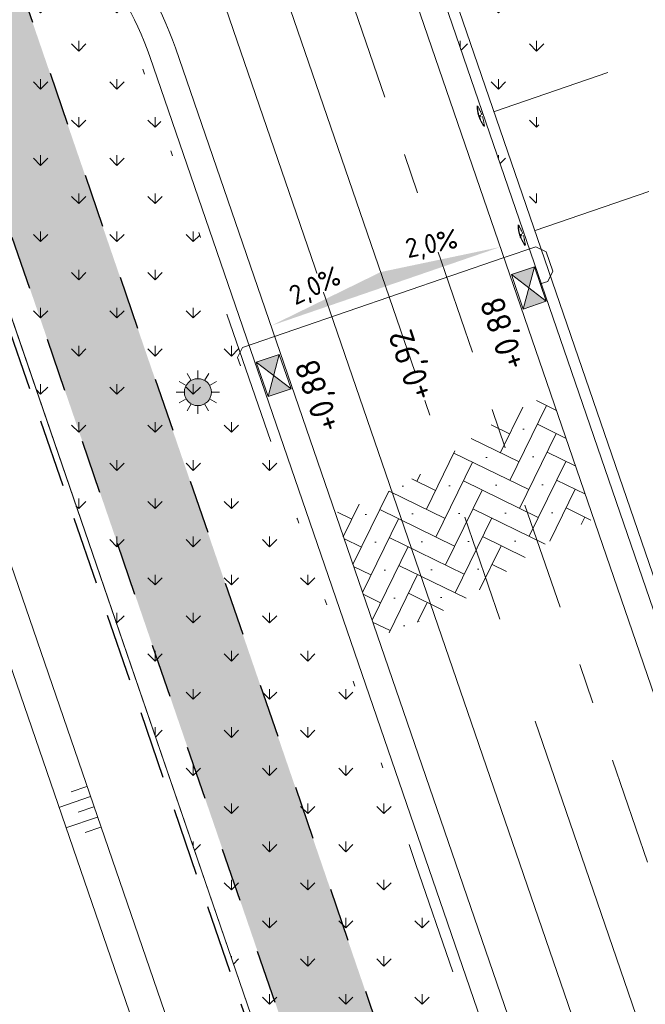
# Model space of a CAD drawing. Header units: metres. Extents: x 264570 to 266133, y 576109 to 577454.
# Tile 103 of 128: x 265496 to 265508, y 576885 to 576903. Entities that reach past the tile are written whole.
import ezdxf
from ezdxf.enums import TextEntityAlignment as Align

# ---------------------------------------------------------------- set-up
doc = ezdxf.new("R2010")
doc.units = ezdxf.units.M
doc.set_wipeout_variables(frame=1)
for name, pattern in [('AM-AS', [16, 10, -2, 2, -2]), ('B-WE-RI-HWA_PVC_160-G', [10, 5.5, -4.5]), ('B-WE-RI-HWA_PVC_315-G', [10, 2, -1.125, 0.75, -1.125, 2, -1.125, 0.75, -1.125]), ('B-WE-VH-KANTOPSLUITING_TROTTOIRBAND_RWS_[AFMETINGEN1]-G', [10, 2.5, -1.5, 0, -1.5, 0, -1.5, 0, -1.5, 0, -1.5]), ('DASHED', [19.049999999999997, 12.7, -6.35]), ('NLCS-HIDDEN', [4, 2, -2]), ('XX-HIDDEN2', [3.335, 2.225, -1.11])]:
    doc.linetypes.add(name, pattern=pattern)
for name, color, linetype, lineweight in [('B-BH-OG-BEBOUWING-G', 252, 'Continuous', 15), ('B-OI-RI-HWA_KOLK-S', 252, 'Continuous', 9), ('B-WE-AM-AS-WEG-GD', 252, 'AM-AS', 18), ('B-WE-GR-GRAS_BERMKRUIDENMENGSEL-A', 252, 'Continuous', 18), ('B-WE-GW-TALUDARCERING_KORT-G', 252, 'Continuous', 15), ('B-WE-GW-TALUDARCERING_LANG-G', 252, 'Continuous', 15), ('B-WE-KG-GRENS_KADASTRAAL-G', 252, 'KG-KADASTRAAL', 18), ('B-WE-KL-ET_LS_OV_LICHTMAST-S', 252, 'Continuous', 15), ('B-WE-KL-TRACE-A', 252, 'Continuous', 13), ('B-WE-KL-TRACE-GD', 252, 'NLCS-HIDDEN', 25), ('B-WE-OG-TOPOGRAFIE-G', 252, 'Continuous', 15), ('B-WE-RI-DWA_PVC_250-G', 252, 'B-WE-RI-DWA_PVC_250-G', 18), ('B-WE-RI-HWA_PVC_160-G', 252, 'B-WE-RI-HWA_PVC_160-G', 18), ('B-WE-RI-HWA_PVC_315-G', 252, 'B-WE-RI-HWA_PVC_315-G', 18), ('B-WE-VH-KANTOPSLUITING_OPSLUITBAND_10X20-G', 252, 'B-WE-VH-KANTOPSLUITING_TALUDBAND-G', 18), ('B-WE-VH-KANTOPSLUITING_TROTTOIRBAND_RWS_11-22X25-G', 252, 'B-WE-VH-KANTOPSLUITING_TROTTOIRBAND_RWS_[AFMETINGEN1]-G', 18), ('B-WE-VH-STRAATBAKSTEEN_DF_KEPER_ELZAS-A', 252, 'Continuous', 13), ('B-XX-AL-HOOGTELABEL-T18', 252, 'Continuous', 18), ('B-XX-GC-VERANKERING_ANKERSTANG-G', 252, 'XX-HIDDEN2', 18), ('T-WE-GR-TOEKOMSTIG-G', 3, 'DASHED', 25)]:
    doc.layers.add(name, color=color, linetype=linetype, lineweight=lineweight)
doc.layers.add('X-XX-RI-T18-200', color=7, linetype='Continuous', lineweight=18, true_color=0x656565)
doc.styles.add('NLCS-ISO', font='NLCS-ISO.ttf')
doc.styles.add('NLCS-ISO-ANNOTATIVE-T25', font='NLCS-ISO.ttf', dxfattribs={"height": 2.5})
doc.styles.add('NLCS-ISO-M250-T18', font='NLCS-ISO.ttf', dxfattribs={"height": 0.45})
doc.styles.get("Standard").update_dxf_attribs({"font": 'arial.ttf'})
doc.linetypes.add('B-WE-RI-DWA_PVC_250-G', pattern='A,6,-5.5,["O   O   O",NLCS-ISO,S=0.5,R=0,X=-2.5,Y=-0.2],-3.5,5', length=20)
doc.linetypes.add('B-WE-VH-KANTOPSLUITING_TALUDBAND-G', pattern='A,5,-2.5,[4,NLCS.shx,S=0.5,R=0,X=0,Y=0],-2.5', length=10)
doc.linetypes.add('KG-KADASTRAAL', pattern='A,5.5,-2,["K",Standard,S=1.8,R=0,X=0,Y=-0.9],-2,5.5,-2,[5,NLCS.shx,S=0.75,R=0,X=0,Y=0],-2', length=19)
pattern_1 = [(90, (214669.059932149, 555914.2474301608), (-0.707106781, 0.707106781), [0.1875, -1.226713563]), (45, (214669.059932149, 555914.2474301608), (-0.7071067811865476, 0.7071067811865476), [0.1875, -0.8125000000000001]), (135, (214669.059932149, 555914.2474301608), (-0.7071067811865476, -0.7071067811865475), [0.1875, -0.8125])]

# ---------------------------------------------------------------- blocks, each defined once
blk = doc.blocks.new('N-SKL-ET_LS_OV_LICHTMAST_TYPE6-SO')
h = blk.add_hatch(color=255)
h.dxf.hatch_style = 1
h.paths.add_polyline_path([(-1.25, 0, 1), (1.25, 0, 1)])
at = {"flags": 128}
for points in [[(0, 1.25), (0, 2)], [(-1.082531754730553, 0.625), (-1.732050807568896, 1)], [(-0.625, 1.082531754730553), (-1, 1.732050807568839)], [(0.625, 1.082531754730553), (1, 1.732050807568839)], [(1.082531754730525, 0.625), (1.732050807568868, 1)], [(-1.25, 0), (-2, 0)], [(2, 0), (1.25, 0)], [(-1.732050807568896, -1), (-1.082531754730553, -0.625)], [(1.732050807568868, -1), (1.082531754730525, -0.625)], [(-1, -1.732050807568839), (-0.625, -1.082531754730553)], [(0, -2), (0, -1.25)], [(0.9999999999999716, -1.732050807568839), (0.625, -1.082531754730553)]]:
    blk.add_lwpolyline(points, dxfattribs=at)
blk.add_circle((0, 0), 1.25)
at = {"lineweight": 30, "flags": 104}
blk.add_attdef('01', text='', height=1.8, dxfattribs=at).set_placement((2.706316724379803, 1.091518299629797), align=Align.TOP_LEFT)
blk = doc.blocks.new('*U42')
blk.add_wipeout([(-1.125000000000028, 0.7499999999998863), (1.124999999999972, 0.7499999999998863), (1.124999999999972, -0.7499999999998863), (-1.125000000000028, -0.7499999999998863)])
h = blk.add_hatch(color=256)
h.dxf.hatch_style = 1
h.paths.add_polyline_path([(0, 0), (-1.124999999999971, 0.7499999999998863), (-1.124999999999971, -0.7499999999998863)])
h.paths.add_polyline_path([(1.124999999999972, -0.7499999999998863), (1.124999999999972, 0.7499999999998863), (5.551115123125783e-17, -1.110223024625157e-16)])
for p, q in [((-1.124999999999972, -0.7499999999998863), (1.124999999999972, 0.7499999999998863)), ((1.124999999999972, -0.7499999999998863), (-1.124999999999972, 0.7499999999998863))]:
    blk.add_line(p, q)
at = {"flags": 128}
blk.add_lwpolyline([(-1.124999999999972, -0.7499999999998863), (1.124999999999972, -0.7499999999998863), (1.124999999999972, 0.7499999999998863), (-1.124999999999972, 0.7499999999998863)], close=True, dxfattribs=at)

msp = doc.modelspace()

# ---------------------------------------------------------------- hatches: boundary and pattern name
at = {"layer": 'B-BH-OG-BEBOUWING-G'}
h = msp.add_hatch(color=256, dxfattribs=at)
h.dxf.hatch_style = 1
h.paths.add_polyline_path([(265500.8698037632, 576897.4953181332), (265502.9977714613, 576898.2265783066), (265505.1257391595, 576898.95783848), (265502.9063639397, 576898.492574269)])
at = {"layer": 'B-WE-GR-GRAS_BERMKRUIDENMENGSEL-A'}
h = msp.add_hatch(dxfattribs=at)
h.set_pattern_fill('AGR-KRUIDEN', color=256, scale=0.5, pattern_type=2)
h.set_pattern_definition(pattern_1)
edge = h.paths.add_edge_path()
edge.add_arc((265500.8212872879, 576896.6765109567), 9.225904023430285, 58.79446064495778, 73.8006309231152, ccw=False)
edge.add_arc((265504.9005253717, 576903.4106642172), 1.352594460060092, -24.602309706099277, 58.794460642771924, ccw=False)
edge.add_arc((265509.1310441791, 576901.473575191), 3.300318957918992, 155.3976902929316, 190.5546168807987)
edge.add_arc((265503.8605332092, 576900.4915461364), 2.060899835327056, -35.49416130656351, 10.554616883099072, ccw=False)
edge.add_line((265505.5384656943, 576899.2949464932), (265503.3951348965, 576905.536116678))
at = {"layer": 'B-WE-KL-TRACE-A'}
h = msp.add_hatch(dxfattribs=at)
h.set_pattern_fill('DOTS', color=256, scale=0.5)
h.set_pattern_definition([(0, (265213.5037215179, 576754.347448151), (0.079375, 0.15875), [0, -0.15875])])
h.paths.add_polyline_path([(265408.4043004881, 576917.8228595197), (265412.2347218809, 576919.1382955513), (265412.770640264, 576917.5777535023), (265421.5918347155, 576891.8912958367), (265492.0053835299, 576916.072582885), (265492.5413019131, 576914.5120408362), (265549.4146078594, 576748.9025223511), (265547.8123746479, 576748.4880045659), (265490.9807598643, 576913.976122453), (265428.5590779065, 576892.5393871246), (265483.7503636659, 576731.8277473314), (265482.1503794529, 576731.4066806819), (265435.7314120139, 576866.5741853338), (265428.2636958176, 576864.0095825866), (265427.7310154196, 576865.560663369), (265435.1987416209, 576868.1252695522), (265426.9985358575, 576892.0034687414), (265420.5672110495, 576889.7948354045), (265411.1628090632, 576917.0255951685), (265408.9402188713, 576916.2623174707)])
at = {"layer": 'B-WE-VH-STRAATBAKSTEEN_DF_KEPER_ELZAS-A'}
h = msp.add_hatch(dxfattribs=at)
h.set_pattern_fill('AVH-SBS_DIKFORMAAT_KEPER', color=256, scale=28, angle=44.93095393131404, pattern_type=2)
h.set_pattern_definition([(63.95339913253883, (70383.41480010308, 116926.5095320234), (-0.1774871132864, 0.5168251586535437), [1.5456, -0.7728000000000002]), (333.9533991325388, (70382.37333169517, 116927.0185390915), (-0.1774871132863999, 0.5168251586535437), [1.5456, -0.7728000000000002]), (63.95339913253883, (70383.66539459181, 116927.4622568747), (-0.1774871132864, 0.5168251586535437), [0, -2.3184]), (63.95339913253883, (70382.97890041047, 116926.9376136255), (-0.1774871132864, 0.5168251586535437), [0, -2.3184])])
edge = h.paths.add_edge_path()
edge.add_line((265502.8477764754, 576891.7358358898), (265502.0610251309, 576894.0267790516))
edge.add_arc((265499.7139550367, 576901.2660480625), 7.610240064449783, 287.963403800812, 308.0566754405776)
edge.add_arc((265508.4853805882, 576890.0619970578), 6.618908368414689, 111.44972991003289, 128.0566754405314, ccw=False)
edge.add_line((265506.0649466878, 576896.2224716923), (265506.8567614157, 576893.9167844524))
edge.add_arc((265509.4444408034, 576887.8246695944), 6.618908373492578, 113.0137854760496, 128.056675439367)
edge.add_arc((265500.6730152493, 576899.0287206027), 7.610240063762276, 286.60474651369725, 308.05667544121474, ccw=False)

# ---------------------------------------------------------------- linework, layer by layer
at = {"layer": 'B-WE-AM-AS-WEG-GD', "flags": 128}
msp.add_lwpolyline([(265555.7860713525, 576744.5120465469), (265498.3859794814, 576911.6555142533), (265424.1420092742, 576886.1587911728)], dxfattribs=at)
at = {"layer": 'B-WE-GW-TALUDARCERING_KORT-G', "flags": 128}
for points in [[(265497.4594081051, 576888.9533926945), (265497.166220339, 576888.8527067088)], [(265497.5893277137, 576888.5750794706), (265497.2961399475, 576888.474393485)], [(265497.7192473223, 576888.1967662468), (265497.4260595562, 576888.0960802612)]]:
    msp.add_lwpolyline(points, dxfattribs=at)
at = {"layer": 'B-WE-GW-TALUDARCERING_LANG-G', "flags": 128}
for points in [[(265497.5243679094, 576888.7642360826), (265496.9379924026, 576888.56286412)], [(265497.654287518, 576888.3859228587), (265497.0679120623, 576888.1845509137)]]:
    msp.add_lwpolyline(points, dxfattribs=at)
at = {"layer": 'B-WE-KG-GRENS_KADASTRAAL-G', "ltscale": 0.5}
msp.add_line((265503.7060671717, 576875.3818456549), (265494.1943366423, 576903.0790862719), dxfattribs=at)
at = {"layer": 'B-WE-KL-TRACE-GD', "ltscale": 0.5, "flags": 128}
msp.add_lwpolyline([(265408.4043004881, 576917.8228595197), (265412.2347218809, 576919.1382955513), (265412.770640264, 576917.5777535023), (265421.5918347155, 576891.8912958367), (265492.0053835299, 576916.072582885), (265492.5413019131, 576914.5120408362), (265549.4146078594, 576748.9025223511), (265547.8123746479, 576748.4880045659), (265490.9807598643, 576913.976122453), (265428.5590779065, 576892.5393871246), (265483.7503636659, 576731.8277473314), (265482.1503794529, 576731.4066806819), (265435.7314120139, 576866.5741853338), (265428.2636958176, 576864.0095825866), (265427.7310154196, 576865.560663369), (265435.1987416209, 576868.1252695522), (265426.9985358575, 576892.0034687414), (265420.5672110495, 576889.7948354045), (265411.1628090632, 576917.0255951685), (265408.9402188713, 576916.2623174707)], close=True, dxfattribs=at)
at = {"layer": 'B-WE-RI-DWA_PVC_250-G', "flags": 128}
msp.add_lwpolyline([(265497.6873724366, 576910.2261094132), (265518.7993087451, 576848.7502105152)], dxfattribs=at)
at = {"layer": 'B-WE-RI-HWA_PVC_160-G', "flags": 128}
for points in [[(265505.1935353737, 576898.7599362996), (265505.7846491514, 576898.9629376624), (265505.9752364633, 576898.8697900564), (265506.0986600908, 576898.5103924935), (265506.0055124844, 576898.3198051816), (265505.8636450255, 576898.2710853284)], [(265505.1935390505, 576898.7599257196), (265500.3463945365, 576897.09534655), (265500.2532469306, 576896.9047592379), (265500.3766705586, 576896.5453616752), (265500.5672578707, 576896.4522140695), (265500.7091253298, 576896.5009339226)]]:
    msp.add_lwpolyline(points, dxfattribs=at)
at = {"layer": 'B-WE-RI-HWA_PVC_315-G'}
msp.add_line((265499.0845865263, 576913.0849190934), (265521.8205179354, 576846.8801048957), dxfattribs=at)
at = {"layer": 'B-WE-VH-KANTOPSLUITING_OPSLUITBAND_10X20-G', "flags": 128}
msp.add_lwpolyline([(265497.3444289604, 576914.4169354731), (265500.2178823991, 576915.4037313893), (265553.4855546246, 576760.2934665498), (265553.512667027, 576760.2145178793, 0.3919725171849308), (265567.6410785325, 576752.6265527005), (265571.1615034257, 576753.541498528)], format="xyb", dxfattribs=at)
at = {"layer": 'B-XX-GC-VERANKERING_ANKERSTANG-G'}
for p, q in [((265510.2730686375, 576903.2718053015), (265504.5965629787, 576901.3282850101)), ((265511.0315752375, 576901.0649526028), (265505.3550695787, 576899.1214323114))]:
    msp.add_line(p, q, dxfattribs=at)
for centre, radius, start, end in [((265505.3404583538, 576901.5776268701), 0.6474630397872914, 180.4356473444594, 198.4520183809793), ((265502.8980353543, 576900.5848783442), 2.057151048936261, 23.58912484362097, 28.78460550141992), ((265505.3477932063, 576901.5782222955), 0.6468024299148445, 180.2469939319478, 197.8970071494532), ((265504.8084736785, 576901.3056792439), 0.1060518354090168, 116.7414842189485, 140.8063007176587), ((265504.7501726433, 576901.4760239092), 0.1060518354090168, 256.9810600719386, 281.045882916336), ((265505.3372261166, 576901.5870708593), 0.6474630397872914, 199.3353387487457, 217.3517201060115), ((265505.3433876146, 576901.5910946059), 0.6468024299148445, 199.8903583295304, 217.540365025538), ((265502.7987137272, 576900.8750774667), 2.057151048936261, 9.002751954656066, 14.19824618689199), ((265506.0989649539, 576899.3707741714), 0.6474630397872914, 180.4356473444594, 198.4520183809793), ((265503.6565419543, 576898.3780256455), 2.057151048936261, 23.58912484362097, 28.78460550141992), ((265506.1062998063, 576899.3713695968), 0.6468024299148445, 180.2469939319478, 197.8970071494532), ((265505.5669802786, 576899.0988265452), 0.1060518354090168, 116.7414842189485, 140.8063007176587), ((265505.5086792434, 576899.2691712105), 0.1060518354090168, 256.9810600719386, 281.045882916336), ((265506.0957327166, 576899.3802181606), 0.6474630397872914, 199.3353387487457, 217.3517201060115), ((265506.1018942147, 576899.3842419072), 0.6468024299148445, 199.8903583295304, 217.540365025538), ((265503.5572203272, 576898.668224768), 2.057151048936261, 9.002751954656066, 14.19824618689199)]:
    msp.add_arc(centre, radius, start, end, dxfattribs=at)
at = {"layer": 'T-WE-GR-TOEKOMSTIG-G', "ltscale": 0.1}
msp.add_line((265494.1260260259, 576902.939319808), (265503.6020308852, 576875.3461177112), dxfattribs=at)

# ---------------------------------------------------------------- block references
at = {"layer": 'B-WE-KL-ET_LS_OV_LICHTMAST-S', "xscale": 0.2, "yscale": 0.2, "zscale": 0.2, "rotation": 359.930953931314}
msp.add_blockref('N-SKL-ET_LS_OV_LICHTMAST_TYPE6-SO', (265499.5171972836, 576896.2652582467), dxfattribs=at)

# ---------------------------------------------------------------- next in the draw order: texts
at = {"layer": 'X-XX-RI-T18-200', "char_height": 0.36, "width": 1.537390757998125, "attachment_point": 8, "style": 'NLCS-ISO-ANNOTATIVE-T25', "bg_fill": 3, "box_fill_scale": 1, "bg_fill_color": 256, "bg_fill_transparency": 0}
for insert, rotation in [((265503.8993981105, 576898.7651553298), 11.795956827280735), ((265501.7968104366, 576898.0037169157), 25.419434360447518)]:
    msp.add_mtext('2,0%', dxfattribs=dict(at, insert=insert, rotation=rotation))

# ---------------------------------------------------------------- next in the draw order: hatches: boundary and pattern name
at = {"layer": 'B-WE-GR-GRAS_BERMKRUIDENMENGSEL-A'}
h = msp.add_hatch(dxfattribs=at)
h.set_pattern_fill('AGR-KRUIDEN', color=256, scale=0.5, pattern_type=2)
h.set_pattern_definition(pattern_1)
edge = h.paths.add_edge_path()
edge.add_line((265481.7337548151, 576902.8177267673), (265491.0685348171, 576906.0234627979))
edge.add_arc((265492.9523691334, 576900.5379210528), 5.799999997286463, 18.953399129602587, 108.9533991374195, ccw=False)
edge.add_line((265498.4379108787, 576902.4217553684), (265507.6224088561, 576875.6773932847))
edge.add_line((265507.6224088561, 576875.6773932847), (265504.0284309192, 576874.4431562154))
edge.add_line((265504.0284309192, 576874.4431562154), (265494.1943383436, 576903.0790839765))
edge.add_line((265494.1943383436, 576903.0790839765), (265482.9679821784, 576899.223751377))
edge.add_line((265482.9679821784, 576899.223751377), (265481.7337548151, 576902.8177267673))

# ---------------------------------------------------------------- next in the draw order: linework, layer by layer
at = {"layer": 'B-WE-OG-TOPOGRAFIE-G'}
for points in [[(265416.4582127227, 576917.0000314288), (265423.900921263, 576895.3275902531, 0.4142135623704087), (265431.5244137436, 576891.601686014), (265500.0936855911, 576915.1496149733), (265553.323510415, 576760.1495580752, 0.3919725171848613), (265567.6913865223, 576752.4329833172), (265568.593348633, 576752.6674000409)], [(265415.9853211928, 576916.8376319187), (265423.428029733, 576895.165190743, 0.4142135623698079), (265431.6868132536, 576891.1287944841), (265499.7831935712, 576914.5143239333), (265552.850618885, 576759.9871585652, 0.3919725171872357), (265567.8171564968, 576751.9490598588), (265568.7166101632, 576752.1828246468)]]:
    msp.add_lwpolyline(points, format="xyb", dxfattribs=at)
at = {"layer": 'B-WE-OG-TOPOGRAFIE-G', "flags": 128}
for points in [[(265491.61418844, 576732.1220684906, -0.3917118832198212), (265476.6585860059, 576740.163003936), (265429.1120125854, 576878.6139871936, -0.4142135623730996), (265433.1484088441, 576886.8727707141), (265490.8411755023, 576906.6855109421, -0.4142135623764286), (265499.0999590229, 576902.6491146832), (265547.859562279, 576760.6659068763, -0.4368193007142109), (265539.1811444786, 576744.5077341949), (265539.1655372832, 576744.5036784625)], [(265491.4883270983, 576732.6059685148, -0.3916987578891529), (265477.1314775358, 576740.325403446), (265429.5849041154, 576878.7763867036, -0.4142135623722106), (265433.3108083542, 576886.3998791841), (265491.0035750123, 576906.2126194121, -0.414213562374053), (265498.6270674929, 576902.4867151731), (265547.386670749, 576760.5035073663, -0.4368193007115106), (265539.0553896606, 576744.991661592), (265539.0397824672, 576744.9876058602)]]:
    msp.add_lwpolyline(points, format="xyb", dxfattribs=at)
msp.add_lwpolyline([(265494.1943375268, 576903.079083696), (265503.9433352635, 576874.69094429), (265504.0284302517, 576874.4431559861)], dxfattribs=at)
for points in [[(265483.2603424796, 576739.412294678), (265434.6242919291, 576881.0356661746), (265493.2628605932, 576901.1732131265), (265543.4255514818, 576755.1043516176)], [(265483.660041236, 576740.1572834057), (265435.412052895, 576880.650656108), (265492.8778504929, 576900.3854522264), (265542.6219461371, 576755.5354992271)]]:
    msp.add_lwpolyline(points, close=True, dxfattribs=at)
at = {"layer": 'B-WE-VH-KANTOPSLUITING_TROTTOIRBAND_RWS_11-22X25-G', "flags": 128}
msp.add_lwpolyline([(265507.622408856, 576875.6773932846), (265503.5595063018, 576887.5081691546), (265501.3610770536, 576893.9097806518), (265498.4379108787, 576902.4217553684, 0.4142135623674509), (265491.0685348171, 576906.0234627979), (265482.5400430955, 576903.0945955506)], format="xyb", dxfattribs=at)

# ---------------------------------------------------------------- next in the draw order: texts
at = {"layer": 'B-XX-AL-HOOGTELABEL-T18', "char_height": 0.45, "attachment_point": 1, "rotation": 108.44339913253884, "style": 'NLCS-ISO-M250-T18', "bg_fill": 3, "box_fill_scale": 1.05, "bg_fill_color": 256, "bg_fill_transparency": 0}
for s, insert in [('+0,88', (265505.1692297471, 576896.6227590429)), ('+0,92', (265503.4619857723, 576896.0516415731)), ('+0,88', (265501.7347175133, 576895.4654644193))]:
    msp.add_mtext_dynamic_manual_height_columns(s, width=0.4999999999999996, gutter_width=8.999999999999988, heights=[0], dxfattribs=dict(at, insert=insert))

# ---------------------------------------------------------------- next in the draw order: block references
at = {"layer": 'B-OI-RI-HWA_KOLK-S', "xscale": 0.3, "yscale": 0.3, "zscale": 0.3, "rotation": 288.953399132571}
for p in [(265505.650843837, 576898.1980055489), (265500.9219270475, 576896.5740147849)]:
    msp.add_blockref('*U42', p, dxfattribs=at)

doc.saveas('drawing.dxf')
